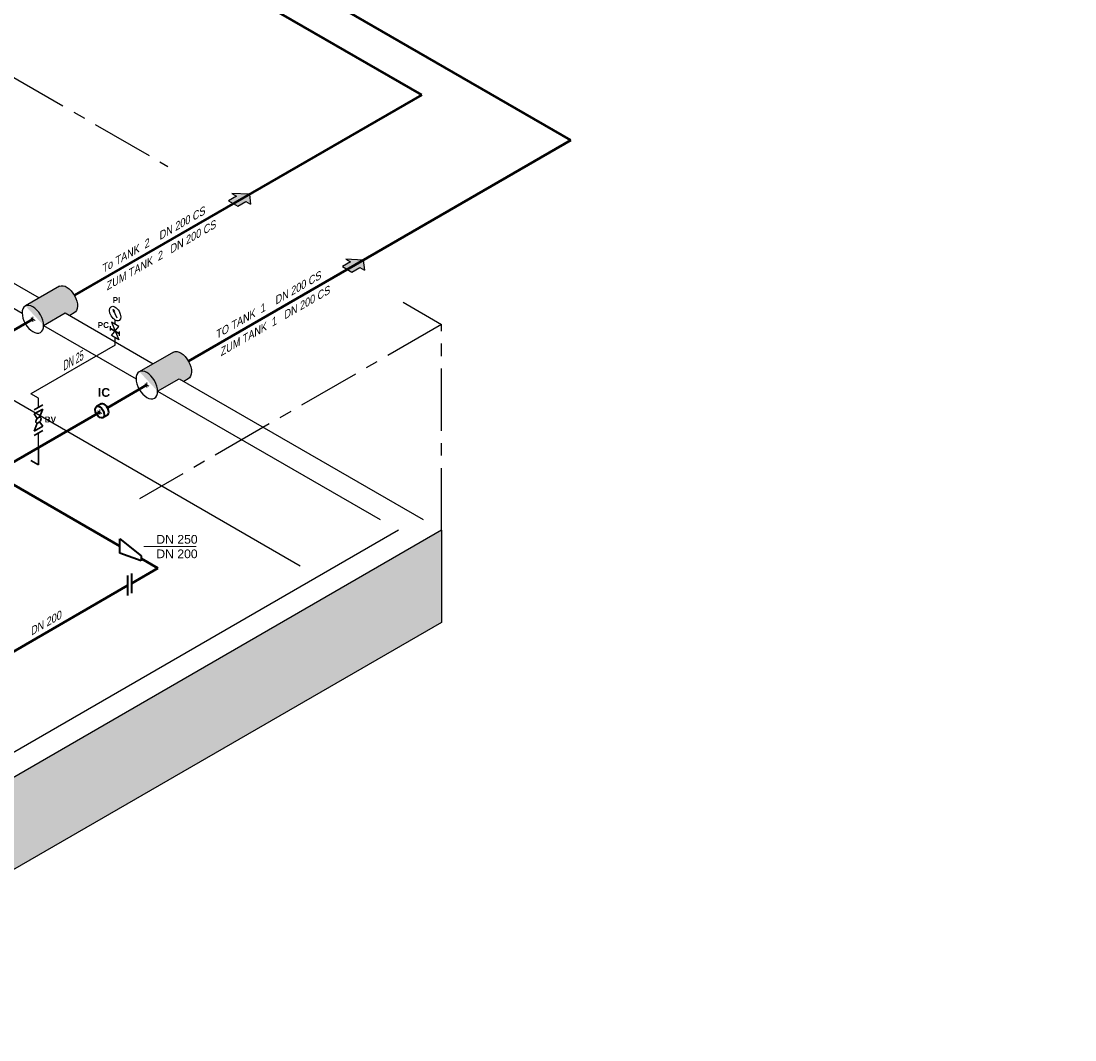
# Model space of a CAD drawing. Header units: millimetres. Extents: x 244 to 2461, y -1517 to 72.
# Tile 22 of 32: x 1942 to 2366, y -1171 to -761. Entities that reach past the tile are written whole.
import ezdxf

# ---------------------------------------------------------------- set-up
doc = ezdxf.new("R2010")
doc.units = ezdxf.units.MM
doc.linetypes.add('ACAD_ISO10W100', pattern=[18, 12, -3, 0, -3])
doc.linetypes.add('MITTELLINIE', pattern=[2, 1.25, -0.25, 0.25, -0.25])
for name, color, linetype, lineweight in [('Achsen', 253, 'ACAD_ISO10W100', 15), ('Armatur-Entleerung', 7, 'Continuous', 30), ('Armaturen-Einlagerung', 7, 'Continuous', 40), ('Einlagerung', 5, 'Continuous', 50), ('Entleerung', 74, 'Continuous', 35), ('Pfeile', 1, 'Continuous', 18), ('Stickstoffsystem', 200, 'Continuous', 25), ('Text', 7, 'Continuous', 18), ('Text groß', 7, 'Continuous', 18)]:
    doc.layers.add(name, color=color, linetype=linetype, lineweight=lineweight)
for name, color, linetype in [('ANLAGEN', 7, 'Continuous'), ('DN 025-', 8, 'Continuous'), ('effekte', 7, 'Continuous'), ('gebäude', 8, 'Continuous'), ('rohrdurchführung', 7, 'Continuous')]:
    doc.layers.add(name, color=color, linetype=linetype)
doc.styles.add('isotext', font='arial.ttf', dxfattribs={"oblique": 30, "height": 3})

# ---------------------------------------------------------------- blocks, each defined once
blk = doc.blocks.new('FILOU_N2_83_2')
at = {"layer": 'ANLAGEN', "color": 7, "linetype": 'Continuous'}
for p, q in [((0, 0), (6.4952, 12.4102)), ((6.4952, 12.4102), (6.4952, 8.0801)), ((6.4952, 8.0801), (12.9904, 11.8301)), ((12.9904, 11.8301), (12.9904, 3.1699)), ((0, 0), (6.4952, -4.9104)), ((12.9904, 3.1699), (6.4952, -0.5801)), ((6.4952, -0.5801), (6.4952, -4.9103))]:
    blk.add_line(p, q, dxfattribs=at)

msp = doc.modelspace()

# ---------------------------------------------------------------- hatches: boundary and pattern name
at = {"layer": 'DN 025-'}
h = msp.add_hatch(color=256, dxfattribs=at)
h.paths.add_polyline_path([(1979.27, -877.16), (1979.69, -878.05), (1979.88, -877.93)])
h.paths.add_polyline_path([(1979.53, -878.16), (1979.69, -878.05), (1979.27, -877.16)])
at = {"layer": 'effekte'}
h = msp.add_hatch(color=253, dxfattribs=at)
h.set_gradient(color1=(156, 156, 156), rotation=30, tint=1, name='CURVED')
edge = h.paths.add_edge_path()
edge.add_line((1960.04, -878.49), (1961.84, -879.53))
edge.add_line((1961.84, -879.53), (1963.62, -878.5))
edge.add_ellipse((1960.69, -873.13), major_axis=(-3.02, 5.33), ratio=0.573604, start_angle=-181.4356, end_angle=-1.4356)
edge.add_line((1957.75, -867.75), (1944.03, -875.68))
edge.add_ellipse((1947.05, -881), major_axis=(3.06, -5.3), ratio=0.573854, start_angle=45.1735, end_angle=179.3453, ccw=False)
edge.add_line((1951.37, -883.49), (1960.04, -878.49))
h = msp.add_hatch(color=253, dxfattribs=at)
h.set_gradient(color1=(156, 156, 156), rotation=30, tint=1, name='CURVED')
edge = h.paths.add_edge_path()
edge.add_line((2005.81, -904.92), (2007.62, -905.96))
edge.add_line((2007.62, -905.96), (2009.4, -904.93))
edge.add_ellipse((2006.46, -899.56), major_axis=(-3.02, 5.33), ratio=0.573604, start_angle=-181.4356, end_angle=-1.4356)
edge.add_line((2003.52, -894.18), (1989.8, -902.1))
edge.add_ellipse((1992.83, -907.43), major_axis=(3.06, -5.3), ratio=0.573854, start_angle=45.1735, end_angle=179.3453, ccw=False)
edge.add_line((1997.14, -909.92), (2005.81, -904.92))
at = {"layer": 'effekte', "true_color": 0xc9c8c0}
h = msp.add_hatch(color=9, dxfattribs=at)
h.paths.add_polyline_path([(2111.24, -1002.83), (2111.24, -965.79), (1769.24, -1163.24), (1769.24, -1190.28), (1649.38, -1259.48), (1649.38, -1232.44), (1622.34, -1248.06), (1622.34, -1234.44), (1619.62, -1233.33), (1619.21, -1232.71), (1617.35, -1231.78), (1615.39, -1231.88), (1614.36, -1231.99), (1611.27, -1230.34), (1609.62, -1229.93), (1607.25, -1229.82), (1604.98, -1229.41), (1602.81, -1228.59), (1597.86, -1229.62), (1594.77, -1229.82), (1590.65, -1227.35), (1588.89, -1224.77), (1585.9, -1223.23), (1583.43, -1223.12), (1579, -1223.12), (1577.66, -1222.61), (1575.9, -1222.51), (1571.45, -1223.17), (1480.59, -1275.62), (1480.59, -1283.28), (1480.59, -1366.93)])
h.paths.add_polyline_path([(1480.59, -1283.28), (1480.59, -1275.62), (1471.93, -1270.62), (1471.93, -1278.28), (1386.47, -1228.94), (1386.47, -1221.29), (1377.81, -1216.29), (1377.81, -1307.6), (1480.59, -1366.93)])
at = {"layer": 'Einlagerung', "lineweight": 5}
for points in [[(2034.01, -830.8), (2027.01, -830.51), (2028.88, -831.59), (2025.64, -833.46), (2029.39, -835.63), (2032.63, -833.75), (2034.51, -834.84)], [(2079.78, -857.22), (2072.78, -856.93), (2074.66, -858.02), (2071.41, -859.89), (2075.16, -862.06), (2078.41, -860.18), (2080.28, -861.26)]]:
    msp.add_hatch(color=256, dxfattribs=at).paths.add_polyline_path(points)

# ---------------------------------------------------------------- linework, layer by layer
at = {"layer": 'Achsen'}
for p, q in [((1946.19, -880.5), (1947.92, -881.5)), ((1947.05, -880), (1947.05, -882)), ((1991.96, -906.93), (1993.69, -907.93)), ((1992.83, -906.43), (1992.83, -908.43)), ((1973.06, -917.84), (1974.79, -918.84)), ((1973.92, -917.34), (1973.92, -919.34))]:
    msp.add_line(p, q, dxfattribs=at)
at = {"layer": 'Armatur-Entleerung'}
for p, q in [((1947.56, -917.35), (1951.03, -915.35)), ((1951.03, -917.08), (1947.56, -919.08)), ((1949.76, -920.35), (1951.03, -917.08)), ((1947.56, -919.08), (1948.83, -920.88)), ((1947.56, -926.01), (1948.83, -922.74)), ((1949.76, -922.2), (1951.03, -924.01)), ((1951.03, -924.01), (1947.56, -926.01)), ((1951.03, -925.74), (1947.56, -927.74))]:
    msp.add_line(p, q, dxfattribs=at)
msp.add_lwpolyline([(1950.13, -920.44, -0.1593), (1950.3, -920.7, -0.1064), (1950.32, -921.09, -0.0713), (1950.19, -921.55, -0.0576), (1949.92, -922.01, -0.0576), (1949.55, -922.4, -0.0713), (1949.15, -922.66, -0.1064), (1948.77, -922.74, -0.1593), (1948.46, -922.65, -0.1593), (1948.29, -922.38, -0.1064), (1948.27, -921.99, -0.0713), (1948.4, -921.53, -0.0576), (1948.67, -921.07, -0.0576), (1949.04, -920.69, -0.0713), (1949.44, -920.43, -0.1064), (1949.82, -920.34, -0.1593)], format="xyb", close=True, dxfattribs=at)
at = {"layer": 'Armaturen-Einlagerung'}
for p, q in [((1974.45, -915.05), (1972.58, -916.13)), ((1976.99, -919.56), (1975.19, -920.59)), ((1981.92, -975), (1981.92, -969.23)), ((1981.92, -969.23), (1990.58, -976.12)), ((1981.92, -975), (1981.92, -969.23)), ((1990.58, -978.12), (1981.92, -975)), ((1990.58, -976.12), (1990.58, -978.12)), ((1985.11, -984.03), (1985.11, -992.03)), ((1986.7, -983.12), (1986.7, -991.12))]:
    msp.add_line(p, q, dxfattribs=at)
msp.add_ellipse((1973.92, -918.34), major_axis=(1.31, -2.23), ratio=0.573604, dxfattribs=at)
msp.add_ellipse((1975.72, -917.3), major_axis=(1.31, -2.23), ratio=0.573604, start_param=6.248229, end_param=9.449833, dxfattribs=at)
at = {"layer": 'DN 025-'}
for p, q in [((1980.92, -880.62), (1979.27, -877.16)), ((1981.91, -887.67), (1981.91, -885.95))]:
    msp.add_line(p, q, dxfattribs=at)
for points in [[(1979.27, -877.16), (1979.88, -877.93), (1979.53, -878.16), (1979.27, -877.16)], [(1978.26, -885.56), (1978.26, -883.85)], [(1978.6, -887.56), (1981.58, -883.95), (1978.6, -882.23), (1981.58, -889.29), (1978.6, -887.56)]]:
    msp.add_lwpolyline(points, dxfattribs=at)
msp.add_lwpolyline([(1978.26, -884.7), (1981.91, -886.81)], close=True, dxfattribs=at)
msp.add_ellipse((1980.09, -878.72), major_axis=(1.62, -2.75), ratio=0.573604, dxfattribs=at)
at = {"layer": 'Einlagerung'}
for p, q in [((2103.23, -790.83), (1616.45, -509.79)), ((2163.21, -809.06), (1687.8, -534.58)), ((2103.23, -790.83), (1963.73, -871.37)), ((2163.21, -809.06), (2009.5, -897.8)), ((1829.96, -884.38), (1981.92, -972.12)), ((1947.05, -881), (1931.23, -890.13)), ((1992.83, -907.43), (1977.01, -916.56)), ((1973.92, -918.34), (1934.35, -941.19)), ((1990.58, -977.12), (1997.3, -981)), ((1997.3, -981), (1986.7, -987.12)), ((1985.11, -988.03), (1910.08, -1031.35))]:
    msp.add_line(p, q, dxfattribs=at)
at = {"layer": 'Entleerung'}
for p in [(1949.3, -932.56), (1946.27, -937.77)]:
    msp.add_line(p, (1949.3, -939.52), dxfattribs=at)
at = {"layer": 'gebäude'}
for p, q in [((1385.7, -593.94), (2054.46, -980.05)), ((1618.92, -681.55), (1949.59, -872.46)), ((1610.26, -686.55), (1942.74, -878.51)), ((1960.03, -878.49), (1995.36, -898.89)), ((1951.37, -883.5), (1988.51, -904.94)), ((2005.8, -904.92), (2103.86, -961.53)), ((1997.14, -909.92), (2086.53, -961.53)), ((2093.91, -965.79), (1760.58, -1158.24)), ((2111.24, -965.79), (1769.24, -1163.24)), ((2111.24, -965.79), (2111.24, -1002.83)), ((2111.24, -1002.83), (1480.59, -1366.93))]:
    msp.add_line(p, q, dxfattribs=at)
at = {"layer": 'gebäude', "linetype": 'MITTELLINIE', "ltscale": 20}
for p, q in [((1729.61, -662.76), (2001.26, -819.59)), ((2095.77, -874.16), (2111.24, -883.09)), ((2111.24, -883.09), (1989.9, -953.15)), ((2111.24, -965.79), (2111.24, -883.09))]:
    msp.add_line(p, q, dxfattribs=at)
at = {"layer": 'gebäude', "extrusion": (-1.12475e-32, 6.12303e-17, -1)}
msp.add_ellipse((2243.26, -642.83), major_axis=(190, 0), ratio=0.588376, start_param=0.871002, end_param=2.087652, dxfattribs=at)
at = {"layer": 'rohrdurchführung'}
for p, q in [((1957.75, -867.75), (1944.03, -875.68)), ((1957.75, -867.75), (1944.03, -875.68)), ((1951.38, -883.49), (1960.04, -878.49)), ((1963.62, -878.5), (1961.84, -879.53)), ((2003.52, -894.18), (1989.8, -902.1)), ((2003.52, -894.18), (1989.8, -902.1)), ((1997.15, -909.92), (2005.81, -904.92)), ((2009.4, -904.93), (2007.62, -905.96))]:
    msp.add_line(p, q, dxfattribs=at)
at = {"layer": 'rohrdurchführung', "extrusion": (0, 0, -1)}
for centre in [(1960.69, -873.13), (2006.46, -899.56)]:
    msp.add_ellipse(centre, major_axis=(-3.02, 5.33), ratio=0.573604, start_param=6.308241, end_param=9.449833, dxfattribs=at)
for centre in [(1947.05, -881), (1992.83, -907.43)]:
    msp.add_ellipse(centre, major_axis=(3.06, -5.3), ratio=0.573854, dxfattribs=at)
at = {"layer": 'Stickstoffsystem'}
for p, q in [((1980.09, -883.09), (1980.09, -881.31)), ((1980.09, -891.4), (1980.09, -888.43)), ((1980.09, -891.4), (1946.21, -910.96)), ((1949.3, -912.74), (1946.21, -910.96)), ((1949.3, -916.35), (1949.3, -912.74)), ((1949.3, -932.56), (1949.3, -926.74))]:
    msp.add_line(p, q, dxfattribs=at)
at = {"layer": 'Text'}
msp.add_line((1991.59, -972.27), (2012.64, -972.27), dxfattribs=at)

# ---------------------------------------------------------------- block references
at = {"layer": 'Pfeile', "lineweight": 5, "xscale": -0.4999999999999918, "yscale": 0.5, "zscale": 0.5, "rotation": 59.99999999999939}
for p in [(2034.01, -830.8), (2079.78, -857.22)]:
    msp.add_blockref('FILOU_N2_83_2', p, dxfattribs=at)

# ---------------------------------------------------------------- texts
at = {"layer": 'Stickstoffsystem', "insert": (1967.45, -897.19), "char_height": 3.5, "attachment_point": 9, "rotation": 30}
msp.add_mtext('\\W0.7;\\Q30;DN 25 ', dxfattribs=at)
at = {"layer": 'Text', "attachment_point": 1}
for s, insert, char_height, width in [('{\\fArial|b1|i0|c0|p34;PI}', (1979.09, -872.11), 2.3418, 5.4629), ('{\\fArial|b1|i0|c0|p34;PC}', (1973.09, -882.17), 2.3418, 5.4629), ('{\\fArial|b1|i0|c0|p34;IC}', (1973.18, -908.67), 3.5, 5.4629), ('{\\fArial|b1|i0|c0|p34;BV}', (1951.82, -920.12), 2.3418, 5.4629), ('{\\fArial|b0|i0|c0|p34;DN 250\\PDN 200}', (1996.65, -967.68), 3.5, 19.2335)]:
    msp.add_mtext(s, dxfattribs=dict(at, insert=insert, char_height=char_height, width=width))
at = {"layer": 'Text groß', "style": 'isotext', "oblique": 30}
for s, p in [('To TANK  2    DN 200 CS', (1975.02, -862.55)), ('ZUM TANK  2   DN 200 CS', (1976.75, -869.54)), ('TO TANK  1    DN 200 CS', (2020.79, -888.98)), ('ZUM TANK  1   DN 200 CS', (2022.52, -895.96)), ('DN 200', (1946.35, -1008.19))]:
    msp.add_text(s, height=3, rotation=30, dxfattribs=at).set_placement(p)

doc.saveas('drawing.dxf')
